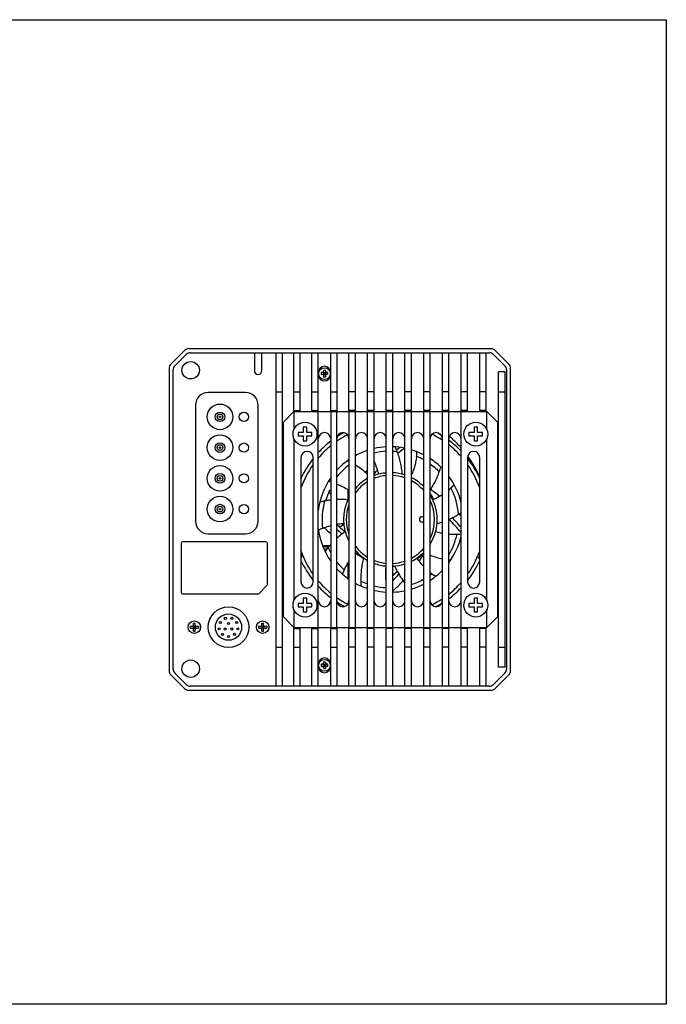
# Model space of a CAD drawing. Header units: millimetres. Extents: x 8 to 542, y 18 to 307.
# Tile 8 of 8: x 353 to 542, y 18 to 307. Entities that reach past the tile are written whole.
import ezdxf

# ---------------------------------------------------------------- set-up
doc = ezdxf.new("R2010")
doc.units = ezdxf.units.MM
doc.header["$LTSCALE"] = 23.1
doc.layers.get('0').update_dxf_attribs({"linetype": 'CONTINUOUS'})
doc.layers.add('00_COMPONENTS', color=7, linetype='CONTINUOUS')

msp = doc.modelspace()

# ---------------------------------------------------------------- linework, layer by layer
for p, q in [((436.14, 185.795), (434.64, 185.795)), ((434.64, 185.795), (434.64, 184.795)), ((434.64, 184.795), (436.14, 184.795)), ((437.14, 187.295), (436.14, 187.295)), ((436.14, 187.295), (436.14, 185.795)), ((436.14, 184.795), (436.14, 183.295)), ((437.14, 185.795), (437.14, 187.295)), ((438.64, 185.795), (437.14, 185.795)), ((437.14, 183.295), (437.14, 184.795)), ((437.14, 184.795), (438.64, 184.795)), ((438.64, 184.795), (438.64, 185.795)), ((486.14, 185.795), (484.64, 185.795)), ((484.64, 185.795), (484.64, 184.795)), ((484.64, 184.795), (486.14, 184.795)), ((487.14, 187.295), (486.14, 187.295)), ((486.14, 187.295), (486.14, 185.795)), ((486.14, 184.795), (486.14, 183.295)), ((487.14, 185.795), (487.14, 187.295)), ((488.64, 185.795), (487.14, 185.795)), ((487.14, 183.295), (487.14, 184.795)), ((487.14, 184.795), (488.64, 184.795)), ((488.64, 184.795), (488.64, 185.795)), ((436.14, 183.295), (437.14, 183.295)), ((486.14, 183.295), (487.14, 183.295)), ((436.14, 135.732), (434.64, 135.732)), ((434.64, 135.732), (434.64, 134.732)), ((437.14, 137.232), (436.14, 137.232)), ((436.14, 137.232), (436.14, 135.732)), ((437.14, 135.732), (437.14, 137.232)), ((438.64, 135.732), (437.14, 135.732)), ((438.64, 134.732), (438.64, 135.732)), ((486.14, 135.732), (484.64, 135.732)), ((484.64, 135.732), (484.64, 134.732)), ((487.14, 137.232), (486.14, 137.232)), ((486.14, 137.232), (486.14, 135.732)), ((487.14, 135.732), (487.14, 137.232)), ((488.64, 135.732), (487.14, 135.732)), ((488.64, 134.732), (488.64, 135.732)), ((434.64, 134.732), (436.14, 134.732)), ((436.14, 134.732), (436.14, 133.232)), ((436.14, 133.232), (437.14, 133.232)), ((437.14, 133.232), (437.14, 134.732)), ((437.14, 134.732), (438.64, 134.732)), ((484.64, 134.732), (486.14, 134.732)), ((486.14, 134.732), (486.14, 133.232)), ((486.14, 133.232), (487.14, 133.232)), ((487.14, 133.232), (487.14, 134.732)), ((487.14, 134.732), (488.64, 134.732))]:
    msp.add_line(p, q)
msp.add_lwpolyline([(8.473, 306.604), (542.448, 306.604), (542.448, 18.358), (8.473, 18.358)], close=True)
at = {"layer": '00_COMPONENTS'}
for p, q in [((401.254, 209.709), (397.426, 205.88)), ((398.538, 205.295), (401.839, 208.597)), ((491.011, 210.295), (402.668, 210.295)), ((403.041, 209.095), (490.639, 209.095)), ((421.81, 209.095), (421.81, 203.845)), ((424.01, 203.845), (424.01, 209.095)), ((428.14, 209.095), (428.14, 111.495)), ((429.99, 209.095), (429.99, 111.495)), ((433.39, 191.875), (433.39, 209.095)), ((435.24, 191.88), (435.24, 209.095)), ((438.64, 191.88), (438.64, 209.095)), ((440.49, 191.88), (440.49, 209.095)), ((444.19, 191.88), (444.19, 209.095)), ((446.04, 191.88), (446.04, 209.095)), ((449.44, 191.88), (449.44, 209.095)), ((451.39, 111.495), (451.39, 209.095)), ((454.965, 111.495), (454.965, 209.095)), ((456.865, 111.495), (456.865, 209.095)), ((460.44, 111.495), (460.44, 209.095)), ((462.34, 111.495), (462.34, 209.095)), ((465.915, 111.495), (465.915, 209.095)), ((467.815, 111.495), (467.815, 209.095)), ((471.39, 111.495), (471.39, 209.095)), ((473.29, 111.495), (473.29, 209.095)), ((476.865, 111.495), (476.865, 209.095)), ((478.765, 111.495), (478.765, 209.095)), ((482.34, 111.495), (482.34, 209.095)), ((484.24, 191.88), (484.24, 209.095)), ((487.815, 191.88), (487.815, 209.095)), ((489.715, 191.88), (489.715, 209.095)), ((491.841, 208.597), (495.142, 205.295)), ((496.254, 205.88), (492.426, 209.709)), ((396.84, 204.466), (396.84, 116.123)), ((398.04, 116.496), (398.04, 204.093)), ((441.74, 203.294), (441.382, 203.294)), ((441.74, 202.694), (441.382, 202.694)), ((441.952, 202.606), (442.728, 203.382)), ((441.952, 203.382), (442.728, 202.606)), ((442.04, 203.952), (442.04, 203.594)), ((442.04, 203.294), (442.04, 202.694)), ((442.04, 203.294), (442.64, 203.294)), ((442.04, 202.994), (442.64, 202.994)), ((442.04, 202.694), (442.64, 202.694)), ((442.04, 202.394), (442.04, 202.036)), ((442.34, 203.294), (442.34, 202.694)), ((442.64, 203.952), (442.64, 203.594)), ((442.64, 203.294), (442.64, 202.694)), ((442.64, 202.394), (442.64, 202.036)), ((443.298, 203.294), (442.94, 203.294)), ((443.298, 202.694), (442.94, 202.694)), ((493.29, 117.081), (493.29, 203.508)), ((495.24, 203.508), (493.29, 203.508)), ((495.24, 117.081), (495.24, 203.508)), ((495.64, 204.093), (495.64, 116.496)), ((496.84, 116.123), (496.84, 204.466)), ((419.245, 197.433), (408.245, 197.433)), ((428.14, 197.695), (429.99, 197.695)), ((433.39, 197.695), (435.24, 197.695)), ((438.64, 197.695), (440.49, 197.695)), ((444.19, 197.695), (446.04, 197.695)), ((451.39, 197.695), (449.44, 197.695)), ((456.865, 197.695), (454.965, 197.695)), ((462.34, 197.695), (460.44, 197.695)), ((467.815, 197.695), (465.915, 197.695)), ((473.29, 197.695), (471.39, 197.695)), ((478.765, 197.695), (476.865, 197.695)), ((484.24, 197.695), (482.34, 197.695)), ((489.715, 197.695), (487.815, 197.695)), ((493.29, 197.695), (495.24, 197.695)), ((404.545, 193.733), (404.545, 159.833)), ((422.945, 159.833), (422.945, 193.733)), ((430.196, 188.68), (433.396, 191.88)), ((433.39, 192.195), (435.24, 192.195)), ((433.396, 191.88), (433.396, 186.596)), ((433.396, 191.88), (489.884, 191.88)), ((438.64, 192.195), (440.49, 192.195)), ((440.515, 128.647), (440.515, 191.88)), ((444.165, 191.88), (444.165, 128.647)), ((444.19, 192.195), (446.04, 192.195)), ((445.99, 128.647), (445.99, 191.88)), ((451.39, 192.195), (449.44, 192.195)), ((449.49, 191.88), (449.49, 128.647)), ((456.865, 192.195), (454.965, 192.195)), ((462.34, 192.195), (460.44, 192.195)), ((467.815, 192.195), (465.915, 192.195)), ((473.29, 192.195), (471.39, 192.195)), ((478.765, 192.195), (476.865, 192.195)), ((484.24, 192.195), (482.34, 192.195)), ((489.715, 192.195), (487.815, 192.195)), ((489.884, 186.596), (489.884, 191.88)), ((489.884, 191.88), (493.084, 188.68)), ((430.196, 188.68), (430.196, 131.847)), ((493.084, 131.847), (493.084, 188.68)), ((442.345, 185.732), (442.335, 185.732)), ((433.396, 183.993), (433.396, 136.534)), ((489.884, 136.534), (489.884, 183.993)), ((435.465, 178.443), (435.465, 142.018)), ((439.04, 142.018), (439.04, 178.443)), ((449.29, 177.381), (449.29, 177.64)), ((449.34, 177.357), (449.34, 177.675)), ((449.44, 177.309), (449.44, 177.746)), ((484.24, 178.443), (484.24, 142.018)), ((487.815, 142.018), (487.815, 178.443)), ((449.29, 166.339), (449.29, 168.992)), ((449.34, 166.44), (449.34, 168.96)), ((449.44, 166.636), (449.44, 168.895)), ((470.94, 161.095), (471.39, 161.095)), ((471.39, 159.495), (470.94, 159.495)), ((408.245, 156.133), (419.245, 156.133)), ((400.34, 153.295), (400.34, 138.995)), ((425.14, 153.795), (400.84, 153.795)), ((425.64, 141.302), (425.64, 153.295)), ((435.69, 149.295), (435.69, 150.465)), ((442.035, 152.264), (442.035, 152.564)), ((443.808, 152.564), (442.035, 152.564)), ((443.558, 152.264), (442.035, 152.264)), ((443.009, 151.564), (442.22, 151.564)), ((443.087, 152.102), (443.087, 152.264)), ((443.427, 152.102), (443.087, 152.102)), ((471.361, 150.641), (471.39, 150.627)), ((471.361, 150.641), (471.39, 150.627)), ((435.465, 149.295), (435.69, 149.295)), ((449.29, 142.95), (449.29, 147.581)), ((449.34, 142.914), (449.34, 147.653)), ((449.44, 142.844), (449.44, 147.798)), ((400.84, 138.495), (422.833, 138.495)), ((425.493, 140.948), (423.186, 138.641)), ((433.396, 133.931), (433.396, 128.647)), ((442.335, 134.732), (442.345, 134.732)), ((489.884, 128.647), (489.884, 133.931)), ((403.99, 129.321), (403.99, 129.971)), ((403.99, 129.971), (404.49, 129.971)), ((404.49, 129.321), (404.49, 129.971)), ((423.99, 129.971), (424.49, 129.971)), ((423.99, 129.321), (423.99, 129.971)), ((424.49, 129.321), (424.49, 129.971)), ((433.396, 128.647), (430.196, 131.847)), ((493.084, 131.847), (489.884, 128.647)), ((403.04, 129.021), (403.04, 128.521)), ((403.04, 129.021), (403.69, 129.021)), ((403.04, 128.521), (403.69, 128.521)), ((403.902, 129.108), (404.578, 128.433)), ((403.902, 128.433), (404.578, 129.108)), ((403.99, 129.021), (403.99, 128.521)), ((403.99, 129.021), (404.49, 129.021)), ((403.99, 128.771), (404.49, 128.771)), ((403.99, 128.521), (404.49, 128.521)), ((403.99, 127.571), (403.99, 128.221)), ((403.99, 127.571), (404.49, 127.571)), ((404.24, 128.521), (404.24, 129.021)), ((404.49, 129.021), (404.49, 128.521)), ((404.49, 127.571), (404.49, 128.221)), ((404.79, 129.021), (405.44, 129.021)), ((404.79, 128.521), (405.44, 128.521)), ((405.44, 129.021), (405.44, 128.521)), ((423.04, 129.021), (423.69, 129.021)), ((423.04, 129.021), (423.04, 128.521)), ((423.04, 128.521), (423.69, 128.521)), ((423.902, 129.108), (424.578, 128.433)), ((423.902, 128.433), (424.578, 129.108)), ((423.99, 129.021), (424.49, 129.021)), ((423.99, 129.021), (423.99, 128.521)), ((423.99, 128.771), (424.49, 128.771)), ((423.99, 128.521), (424.49, 128.521)), ((423.99, 127.571), (423.99, 128.221)), ((423.99, 127.571), (424.49, 127.571)), ((424.24, 128.521), (424.24, 129.021)), ((424.49, 129.021), (424.49, 128.521)), ((424.49, 127.571), (424.49, 128.221)), ((424.79, 129.021), (425.44, 129.021)), ((424.79, 128.521), (425.44, 128.521)), ((425.44, 129.021), (425.44, 128.521)), ((433.39, 111.495), (433.39, 128.653)), ((433.39, 128.395), (435.24, 128.395)), ((433.396, 128.647), (489.884, 128.647)), ((435.24, 111.495), (435.24, 128.647)), ((438.64, 111.495), (438.64, 128.647)), ((438.64, 128.395), (440.49, 128.395)), ((440.49, 111.495), (440.49, 128.647)), ((444.19, 111.495), (444.19, 128.647)), ((444.19, 128.395), (446.04, 128.395)), ((446.04, 111.495), (446.04, 128.647)), ((449.44, 111.495), (449.44, 128.647)), ((451.39, 128.395), (449.44, 128.395)), ((456.865, 128.395), (454.965, 128.395)), ((462.34, 128.395), (460.44, 128.395)), ((467.815, 128.395), (465.915, 128.395)), ((473.29, 128.395), (471.39, 128.395)), ((478.765, 128.395), (476.865, 128.395)), ((484.24, 128.395), (482.34, 128.395)), ((484.24, 111.495), (484.24, 128.647)), ((487.815, 111.495), (487.815, 128.647)), ((489.715, 128.395), (487.815, 128.395)), ((489.715, 111.495), (489.715, 128.647)), ((428.14, 122.895), (429.99, 122.895)), ((433.39, 122.895), (435.24, 122.895)), ((438.64, 122.895), (440.49, 122.895)), ((444.19, 122.895), (446.04, 122.895)), ((451.39, 122.895), (449.44, 122.895)), ((456.865, 122.895), (454.965, 122.895)), ((462.34, 122.895), (460.44, 122.895)), ((467.815, 122.895), (465.915, 122.895)), ((473.29, 122.895), (471.39, 122.895)), ((478.765, 122.895), (476.865, 122.895)), ((484.24, 122.895), (482.34, 122.895)), ((489.715, 122.895), (487.815, 122.895)), ((493.29, 122.895), (495.24, 122.895)), ((442.04, 118.553), (442.04, 118.195)), ((442.64, 118.553), (442.64, 118.195)), ((441.74, 117.895), (441.382, 117.895)), ((441.74, 117.295), (441.382, 117.295)), ((441.952, 117.983), (442.728, 117.207)), ((441.952, 117.207), (442.728, 117.983)), ((442.04, 117.895), (442.64, 117.895)), ((442.04, 117.895), (442.04, 117.295)), ((442.04, 117.595), (442.64, 117.595)), ((442.04, 117.295), (442.64, 117.295)), ((442.04, 116.995), (442.04, 116.637)), ((442.34, 117.895), (442.34, 117.295)), ((442.64, 117.895), (442.64, 117.295)), ((442.64, 116.995), (442.64, 116.637)), ((443.298, 117.895), (442.94, 117.895)), ((443.298, 117.295), (442.94, 117.295)), ((495.24, 117.081), (493.29, 117.081)), ((397.426, 114.709), (401.254, 110.88)), ((401.839, 111.993), (398.538, 115.294)), ((495.142, 115.294), (491.841, 111.993)), ((492.426, 110.88), (496.254, 114.709)), ((402.668, 110.295), (491.011, 110.295)), ((490.639, 111.495), (403.041, 111.495))]:
    msp.add_line(p, q, dxfattribs=at)
for centre, radius in [((403.152, 203.983), 2.55), ((442.34, 202.994), 1.738), ((418.745, 190.333), 1.35), ((436.64, 185.295), 3.5), ((486.64, 185.295), 3.5), ((418.745, 181.333), 1.35), ((418.745, 172.333), 1.35), ((418.745, 163.333), 1.35), ((436.64, 135.232), 3.5), ((486.64, 135.232), 3.5), ((404.24, 128.771), 1.825), ((424.24, 128.771), 1.825), ((403.152, 116.607), 2.55), ((442.34, 117.595), 1.738)]:
    msp.add_circle(centre, radius, dxfattribs=at)
at = {"layer": '00_COMPONENTS', "lineweight": 30}
for centre, radius in [((411.745, 190.333), 3.75), ((411.745, 190.333), 1.4), ((411.745, 190.333), 0.835), ((411.745, 190.333), 0.22), ((411.745, 181.333), 3.75), ((411.745, 181.333), 1.4), ((411.745, 181.333), 0.835), ((411.745, 181.333), 0.22), ((411.745, 181.333), 0.22), ((411.745, 172.333), 3.75), ((411.745, 172.333), 1.4), ((411.745, 172.333), 0.835), ((411.745, 172.333), 0.22), ((411.745, 172.333), 0.22), ((411.745, 163.333), 3.75), ((411.745, 163.333), 1.4), ((411.745, 163.333), 0.835), ((411.745, 163.333), 0.22), ((411.745, 163.333), 0.22), ((414.24, 128.771), 5.95), ((414.24, 128.771), 3.85), ((411.855, 130.142), 0.3), ((413.301, 131.358), 0.3), ((414.241, 129.868), 0.3), ((415.182, 131.358), 0.3), ((416.621, 130.146), 0.3), ((411.53, 128.303), 0.3), ((412.48, 126.658), 0.3), ((413.287, 128.221), 0.3), ((415.191, 128.223), 0.3), ((416.011, 126.664), 0.3), ((416.952, 128.293), 0.3), ((414.235, 126.019), 0.3)]:
    msp.add_circle(centre, radius, dxfattribs=at)
at = {"layer": '00_COMPONENTS'}
for centre, radius, start, end in [((402.668, 208.295), 2, 90, 135), ((403.041, 207.395), 1.7, 90, 135), ((490.639, 207.395), 1.7, 45, 90), ((491.011, 208.295), 2, 45, 90), ((398.84, 204.466), 2, 135, 180), ((399.74, 204.093), 1.7, 135, 180), ((442.34, 203.294), 1.85, 0, 180), ((493.94, 204.093), 1.7, 0, 45), ((494.84, 204.466), 2, 0, 45), ((422.91, 203.845), 1.1, 180, 0), ((442.34, 202.694), 1.85, 180, 0), ((445.024, 202.994), 3.655, 175.28379, 179.99216), ((445.024, 202.995), 3.655, 180.00784, 184.71621), ((441.74, 203.594), 0.3, 270, 0), ((441.74, 202.394), 0.3, 0, 90), ((442.34, 200.305), 3.659, 85.29759, 94.70241), ((442.34, 205.683), 3.659, 265.29759, 274.70241), ((442.94, 203.594), 0.3, 180, 270), ((442.94, 202.394), 0.3, 90, 180), ((439.656, 202.994), 3.655, 0.00784, 4.71621), ((439.656, 202.995), 3.655, 355.28379, 359.99216), ((408.245, 193.733), 3.7, 90, 180), ((419.245, 193.733), 3.7, 0, 90), ((442.335, 183.912), 1.82, 90, 180), ((442.345, 183.912), 1.82, 0, 90), ((447.74, 183.982), 1.75, 0, 180), ((461.64, 160.295), 27.75, 116.82044, 124.331), ((461.64, 160.295), 28.8, 118.09862, 122.70947), ((453.177, 183.945), 1.788, 0, 180), ((458.652, 183.945), 1.788, 0, 180), ((464.127, 183.945), 1.788, 0, 180), ((469.602, 183.945), 1.788, 0, 180), ((475.077, 183.945), 1.788, 0, 180), ((461.64, 160.295), 27.75, 56.72457, 63.9446), ((461.64, 160.295), 28.8, 58.75702, 62.03461), ((480.552, 183.945), 1.788, 0, 180), ((461.64, 160.295), 28.8, 127.35751, 137.18302), ((461.64, 160.295), 27.75, 129.03061, 139.57652), ((461.64, 160.295), 28.8, 44.04813, 53.51348), ((461.64, 160.295), 27.75, 41.75776, 51.8938), ((432.99, 177.795), 3, 158.65657, 180), ((437.252, 178.443), 1.788, 0, 180), ((461.64, 160.295), 21.293, 108.26978, 118.77622), ((442.273, 170.353), 16.125, 38.08864, 38.85496), ((461.64, 160.295), 21.293, 93.23073, 102.95897), ((461.64, 160.296), 19.999, 93.43927, 103.81329), ((461.64, 160.295), 21.293, 78.4177, 88.11609), ((443.118, 172.168), 22.036, 21.3611, 25.17102), ((501.78, 137.32), 57.8, 130.29196, 131.50792), ((501.78, 137.32), 56.8, 129.42451, 131.88376), ((461.64, 160.295), 21.293, 62.74828, 73.14166), ((453.33, 180.447), 16.066, 353.99642, 358.85701), ((461.639, 160.292), 20.003, 60.82362, 67.45715), ((486.027, 178.443), 1.788, 0, 180), ((461.64, 160.295), 27.75, 144.53193, 160.60808), ((461.64, 160.295), 28.8, 141.69707, 155.34837), ((461.64, 160.295), 21.293, 124.79275, 137.30667), ((461.638, 160.296), 19.998, 127.4072, 141.4904), ((439.829, 157.505), 22.013, 63.96865, 65.17242), ((501.78, 137.32), 60, 138.41604, 138.46898), ((461.64, 160.295), 21.293, 44.35318, 56.82889), ((461.64, 160.295), 28.8, 24.65163, 38.30293), ((461.64, 160.295), 27.75, 19.39193, 35.46808), ((501.78, 137.32), 60, 141.28495, 142.23808), ((501.78, 137.32), 57.8, 139.5527, 140.99472), ((461.64, 160.295), 13.7, 95.02525, 110.3989), ((461.64, 160.295), 12.9, 95.33757, 111.72607), ((461.64, 160.295), 13.7, 71.81715, 87.0711), ((461.64, 160.295), 12.9, 70.64632, 86.88932), ((461.64, 160.295), 13.75, 71.8853, 75.27268), ((455.083, 181.296), 22.036, 341.3611, 345.17102), ((461.64, 160.295), 21.293, 13.54932, 36.45994), ((435.939, 172.143), 0.5, 155.24983, 161.66667), ((461.64, 160.295), 21.293, 145.15649, 172.81104), ((440.345, 155.582), 16.094, 76.26943, 78.8556), ((461.64, 160.295), 13.7, 119.15845, 138.43425), ((461.64, 160.295), 12.9, 121.16134, 142.61636), ((461.64, 160.295), 13.7, 44.62628, 63.20833), ((461.64, 160.295), 12.9, 40.90185, 61.39939), ((468.227, 181.074), 16.066, 313.99642, 318.85701), ((461.64, 160.295), 19.75, 154.40361, 163.89553), ((484.614, 200.435), 52.1, 218.05934, 219.06897), ((484.614, 200.435), 51.6, 217.77413, 218.3804), ((461.64, 160.295), 13.75, 26.30449, 32.08044), ((461.64, 160.295), 13.7, 328.25204, 31.74599), ((438.665, 120.154), 60, 51.40525, 54.59503), ((468.097, 181.211), 16.255, 311.01858, 313.99241), ((461.64, 160.295), 20, 4.26083, 27.45773), ((446.731, 144.116), 22.036, 101.3611, 105.17102), ((461.64, 160.295), 20, 164.26083, 187.45773), ((461.64, 160.295), 13.7, 152.48444, 207.51635), ((461.64, 160.295), 12.9, 160.37257, 199.62742), ((461.64, 160.295), 13.75, 152.08588, 155.27292), ((461.64, 160.295), 12.9, 334.5728, 25.42722), ((479.353, 169.042), 6.005, 206.23346, 209.69103), ((470.107, 180.612), 22.054, 301.36166, 303.68932), ((438.665, 120.154), 60, 43.2876, 44.07951), ((408.245, 159.833), 3.7, 180, 270), ((419.245, 159.833), 3.7, 270, 0), ((484.614, 200.435), 56.8, 227.15505, 230.37756), ((446.924, 159.288), 1, 231.47171, 351.68824), ((470.94, 160.295), 0.8, 90, 270), ((461.64, 160.295), 13.75, 344.79769, 355.27227), ((438.665, 120.154), 56.8, 39.74305, 45.03899), ((438.665, 120.154), 57.8, 40.92046, 44.67062), ((461.64, 160.295), 21.293, 187.18897, 214.84351), ((448.345, 143.015), 16.073, 113.99596, 118.85435), ((484.614, 200.435), 60, 225.14122, 227.61104), ((484.614, 200.435), 57.8, 228.068, 230.11923), ((461.638, 160.295), 20.002, 328.89889, 347.45717), ((480.044, 171.966), 16.054, 273.99502, 278.22168), ((400.84, 153.295), 0.5, 90, 180), ((425.14, 153.295), 0.5, 0, 90), ((460.581, 138.345), 21.989, 138.29383, 141.35689), ((461.64, 160.295), 21.293, 323.54007, 346.45071), ((461.64, 160.295), 27.75, 199.39349, 215.46963), ((442.035, 151.264), 1.3, 90, 100.05084), ((442.035, 151.264), 1, 90, 96.46836), ((460.618, 138.317), 22.036, 141.3611, 145.17102), ((461.64, 160.295), 12.9, 217.38366, 238.83867), ((461.64, 160.295), 13.7, 221.56609, 240.84038), ((484.614, 200.435), 60, 236.61747, 239.09456), ((461.64, 160.295), 13.75, 224.79793, 235.27249), ((461.64, 160.295), 12.9, 298.6006, 319.09813), ((461.64, 160.295), 13.7, 296.79124, 315.37259), ((461.64, 160.295), 13.75, 304.79776, 315.16283), ((421.5, 183.269), 60, 324.12144, 326.25399), ((461.64, 160.295), 27.75, 324.53182, 340.60541), ((438.665, 120.154), 57.8, 31.75031, 31.96833), ((461.64, 160.295), 28.8, 204.65163, 218.30293), ((461.639, 160.293), 19.998, 218.50847, 227.45809), ((461.64, 160.295), 12.9, 248.27394, 264.66242), ((461.64, 160.295), 13.7, 249.60145, 264.97484), ((461.64, 160.295), 12.9, 273.11068, 289.35368), ((461.64, 160.295), 13.7, 272.92883, 288.18293), ((481.181, 170.376), 22.013, 263.69843, 265.1724), ((461.64, 160.295), 28.8, 321.69707, 335.34837), ((438.665, 120.154), 56.8, 30.16703, 31.21511), ((461.64, 160.295), 28.3, 336.49364, 337.65522), ((487.34, 148.446), 0.5, 18.34315, 30.16703), ((487.34, 148.446), 0.5, 335.24983, 341.66667), ((461.64, 160.295), 21.293, 222.69332, 235.20724), ((462.556, 138.515), 16.066, 153.99642, 158.85701), ((461.64, 160.295), 13.75, 264.79775, 264.99304), ((461.64, 160.295), 13.75, 272.91814, 273.91495), ((421.5, 183.269), 56.8, 315.97402, 317.51087), ((421.5, 183.269), 57.8, 314.95766, 317.53657), ((462.647, 145.579), 1, 73.29544, 93.91495), ((462.647, 145.579), 1, 317.51087, 339.52807), ((461.64, 160.295), 21.293, 303.1711, 315.64681), ((483.349, 157.553), 16.237, 231.71798, 233.99255), ((461.62, 160.322), 20.033, 305.62796, 307.45587), ((483.247, 157.415), 16.066, 233.99642, 238.85701), ((425.14, 141.302), 0.5, 315, 0), ((432.99, 142.795), 3, 180, 201.34343), ((437.252, 142.018), 1.788, 180, 0), ((461.64, 160.295), 27.75, 220.42241, 230.96851), ((461.64, 160.295), 21.293, 241.22378, 251.73023), ((474.984, 142.802), 22.036, 181.3611, 185.17102), ((461.63, 160.271), 19.974, 244.2569, 250.50619), ((421.5, 183.269), 56.8, 313.27813, 313.28024), ((421.5, 183.269), 60, 312.89599, 317.01827), ((461.639, 160.297), 20.003, 287.98382, 299.17551), ((461.64, 160.295), 21.293, 286.85834, 297.25171), ((461.64, 160.295), 27.75, 308.10659, 318.24217), ((486.027, 142.018), 1.788, 180, 0), ((400.84, 138.995), 0.5, 180, 270), ((422.833, 138.995), 0.5, 270, 315), ((461.64, 160.295), 28.8, 222.81698, 232.64249), ((461.64, 160.294), 19.999, 256.18616, 266.5605), ((461.64, 160.295), 21.293, 257.04103, 266.76927), ((461.64, 160.295), 21.293, 271.8839, 281.5823), ((461.64, 160.295), 28.8, 306.48652, 315.95187), ((442.335, 136.552), 1.82, 180, 270), ((442.345, 136.552), 1.82, 270, 0), ((461.64, 160.295), 27.75, 235.66857, 243.3329), ((447.74, 136.482), 1.75, 180, 0), ((461.64, 160.295), 28.8, 237.19015, 242.2634), ((453.177, 136.52), 1.788, 180, 0), ((458.652, 136.52), 1.788, 180, 0), ((464.127, 136.52), 1.788, 180, 0), ((469.602, 136.52), 1.788, 180, 0), ((475.077, 136.52), 1.788, 180, 0), ((461.64, 160.295), 27.75, 295.86927, 303.27534), ((461.64, 160.295), 28.8, 297.45892, 301.49233), ((480.552, 136.52), 1.788, 180, 0), ((403.69, 129.321), 0.3, 270, 0), ((403.69, 128.221), 0.3, 0, 90), ((404.79, 129.321), 0.3, 180, 270), ((404.79, 128.221), 0.3, 90, 180), ((423.69, 129.321), 0.3, 270, 0), ((423.69, 128.221), 0.3, 0, 90), ((424.79, 129.321), 0.3, 180, 270), ((424.79, 128.221), 0.3, 90, 180), ((442.34, 117.895), 1.85, 0, 180), ((441.74, 118.195), 0.3, 270, 0), ((442.34, 114.906), 3.659, 85.29759, 94.70241), ((442.94, 118.195), 0.3, 180, 270), ((398.84, 116.123), 2, 180, 225), ((399.74, 116.496), 1.7, 180, 225), ((442.34, 117.295), 1.85, 180, 0), ((445.024, 117.594), 3.655, 175.28379, 179.99216), ((445.024, 117.595), 3.655, 180.00784, 184.71621), ((441.74, 116.995), 0.3, 0, 90), ((442.34, 120.284), 3.659, 265.29759, 274.70241), ((442.94, 116.995), 0.3, 90, 180), ((439.656, 117.594), 3.655, 0.00784, 4.71621), ((439.656, 117.595), 3.655, 355.28379, 359.99216), ((493.94, 116.496), 1.7, 315, 0), ((494.84, 116.123), 2, 315, 0), ((402.668, 112.295), 2, 225, 270), ((403.041, 113.195), 1.7, 225, 270), ((490.639, 113.195), 1.7, 270, 315), ((491.011, 112.295), 2, 270, 315)]:
    msp.add_arc(centre, radius, start, end, dxfattribs=at)
for points, knots in [([(482.34, 181.302), (482.075, 181.601), (481.534, 182.189), (480.692, 183.042), (479.817, 183.864), (479.215, 184.39), (478.909, 184.648)], [0, 0, 0, 0, 0.2497438, 0.4996515, 0.7497458, 1, 1, 1, 1]), ([(462.34, 180.282), (462.471, 180.278), (462.772, 180.264), (463.205, 180.235), (463.508, 180.208), (463.64, 180.194)], [0, 0, 0, 0, 0.3010476, 0.6943365, 1, 1, 1, 1]), ([(465.14, 173.54), (465.094, 174.122), (464.964, 175.272), (464.648, 176.966), (464.213, 178.609), (463.844, 179.673), (463.64, 180.194)], [0, 0, 0, 0, 0.255766, 0.5069838, 0.7546979, 1, 1, 1, 1]), ([(469.307, 178.767), (469.259, 178.313), (469.125, 177.404), (468.808, 176.055), (468.375, 174.716), (468.014, 173.84), (467.815, 173.405)], [0, 0, 0, 0, 0.2450699, 0.492188, 0.7432334, 1, 1, 1, 1]), ([(487.816, 172.774), (487.58, 173.312), (487.079, 174.377), (485.959, 176.449), (484.991, 177.932), (484.295, 178.882)], [0, 0, 0, 0, 0.2497173, 0.4996616, 1, 1, 1, 1]), ([(454.965, 173.509), (454.409, 174.024), (453.261, 174.994), (452.023, 175.847), (451.39, 176.238)], [0, 0, 0, 0, 0.5046419, 1, 1, 1, 1]), ([(456.865, 177.22), (457.139, 176.642), (457.63, 175.435), (457.988, 174.183), (458.14, 173.54)], [0, 0, 0, 0, 0.4919365, 1, 1, 1, 1]), ([(473.29, 176.551), (473.861, 176.142), (474.782, 175.406), (475.633, 174.592), (475.963, 174.253)], [0, 0, 0, 0, 0.5973087, 1, 1, 1, 1]), ([(473.29, 168.851), (473.575, 169.278), (474.114, 170.143), (474.833, 171.483), (475.454, 172.85), (475.805, 173.783), (475.963, 174.253)], [0, 0, 0, 0, 0.2547582, 0.5057825, 0.7539076, 1, 1, 1, 1]), ([(445.99, 170.654), (446.292, 170.541), (446.893, 170.296), (448.079, 169.731), (448.935, 169.228), (449.49, 168.862)], [0, 0, 0, 0, 0.2457353, 0.4937459, 1, 1, 1, 1]), ([(474.33, 166.153), (474.256, 166.311), (474.102, 166.625), (473.853, 167.089), (473.582, 167.545), (473.389, 167.842), (473.29, 167.99)], [0, 0, 0, 0, 0.2476819, 0.4968459, 0.7476608, 1, 1, 1, 1]), ([(476.865, 167.52), (476.429, 167.238), (475.519, 166.706), (474.567, 166.252), (474.076, 166.042)], [0, 0, 0, 0, 0.4930391, 1, 1, 1, 1]), ([(444.165, 166.001), (444.016, 165.984), (443.421, 165.908), (442.83, 165.808), (442.39, 165.72)], [0, 0, 0, 0, 0.2508406, 1, 1, 1, 1]), ([(449.203, 166.041), (448.665, 166.093), (447.594, 166.163), (446.521, 166.16), (445.99, 166.141)], [0, 0, 0, 0, 0.5042166, 1, 1, 1, 1]), ([(478.765, 160.328), (479.253, 160.538), (480.211, 160.989), (481.135, 161.507), (481.585, 161.781)], [0, 0, 0, 0, 0.5022407, 1, 1, 1, 1]), ([(441.809, 157.699), (442.189, 157.868), (442.964, 158.178), (443.761, 158.428), (444.165, 158.538)], [0, 0, 0, 0, 0.4982613, 1, 1, 1, 1]), ([(445.99, 158.932), (446.153, 158.959), (446.816, 159.057), (447.484, 159.119), (447.988, 159.148)], [0, 0, 0, 0, 0.2465472, 1, 1, 1, 1]), ([(475.292, 159.148), (475.425, 159.182), (475.953, 159.323), (476.477, 159.481), (476.865, 159.61)], [0, 0, 0, 0, 0.2517859, 1, 1, 1, 1]), ([(448.419, 156.703), (447.991, 156.409), (447.161, 155.801), (446.37, 155.14), (445.99, 154.8)], [0, 0, 0, 0, 0.504075, 1, 1, 1, 1]), ([(476.865, 156.212), (476.698, 156.243), (476.024, 156.38), (475.357, 156.554), (474.861, 156.703)], [0, 0, 0, 0, 0.2464717, 1, 1, 1, 1]), ([(481.163, 155.951), (480.765, 155.924), (479.965, 155.897), (479.165, 155.93), (478.765, 155.96)], [0, 0, 0, 0, 0.4983949, 1, 1, 1, 1]), ([(443.406, 152.077), (443.45, 151.98), (443.549, 151.764), (443.794, 151.257), (444.006, 150.852), (444.164, 150.568)], [0, 0, 0, 0, 0.1878276, 0.4221093, 1, 1, 1, 1]), ([(451.39, 150.124), (451.433, 150.168), (451.607, 150.342), (451.784, 150.514), (451.919, 150.641)], [0, 0, 0, 0, 0.2485934, 1, 1, 1, 1]), ([(451.738, 150.468), (451.801, 150.404), (452.057, 150.153), (452.323, 149.911), (452.527, 149.735)], [0, 0, 0, 0, 0.2494669, 1, 1, 1, 1]), ([(470.155, 149.235), (470.37, 149.402), (470.793, 149.751), (471.194, 150.124), (471.39, 150.316)], [0, 0, 0, 0, 0.4984141, 1, 1, 1, 1]), ([(448.117, 145.559), (448.313, 145.96), (448.739, 146.75), (449.229, 147.502), (449.489, 147.869)], [0, 0, 0, 0, 0.4980728, 1, 1, 1, 1]), ([(453.821, 149.045), (453.665, 148.483), (453.393, 147.357), (453.111, 145.657), (452.958, 143.965), (452.941, 142.839), (452.954, 142.279)], [0, 0, 0, 0, 0.255766, 0.5069838, 0.7546979, 1, 1, 1, 1]), ([(471.39, 146.565), (471.038, 146.944), (470.359, 147.745), (469.75, 148.601), (469.459, 149.045)], [0, 0, 0, 0, 0.4930769, 1, 1, 1, 1]), ([(469.604, 148.827), (469.651, 148.86), (469.837, 148.993), (470.02, 149.129), (470.155, 149.235)], [0, 0, 0, 0, 0.2494224, 1, 1, 1, 1]), ([(470.155, 149.235), (470.147, 149.248), (470.134, 149.274), (470.116, 149.313), (470.102, 149.347), (470.092, 149.377), (470.086, 149.404), (470.085, 149.425), (470.088, 149.442), (470.094, 149.451), (470.098, 149.454)], [0, 0, 0, 0, 0.1973143, 0.3759285, 0.5338662, 0.6696196, 0.782397, 0.872577, 0.9427586, 1, 1, 1, 1]), ([(473.29, 149.818), (473.874, 149.598), (475.053, 149.206), (476.261, 148.911), (476.865, 148.79)], [0, 0, 0, 0, 0.5035078, 1, 1, 1, 1]), ([(460.439, 141.907), (460.383, 142.289), (460.298, 143.064), (460.25, 144.241), (460.279, 145.441), (460.351, 146.246), (460.399, 146.651)], [0, 0, 0, 0, 0.2438416, 0.490967, 0.7426251, 1, 1, 1, 1]), ([(462.881, 146.651), (463.087, 146.199), (463.521, 145.315), (464.247, 144.04), (465.04, 142.828), (465.616, 142.059), (465.914, 141.687)], [0, 0, 0, 0, 0.255216, 0.5064553, 0.7544593, 1, 1, 1, 1])]:
    msp.add_open_spline(points, degree=3, knots=knots, dxfattribs=at)

doc.saveas('drawing.dxf')
